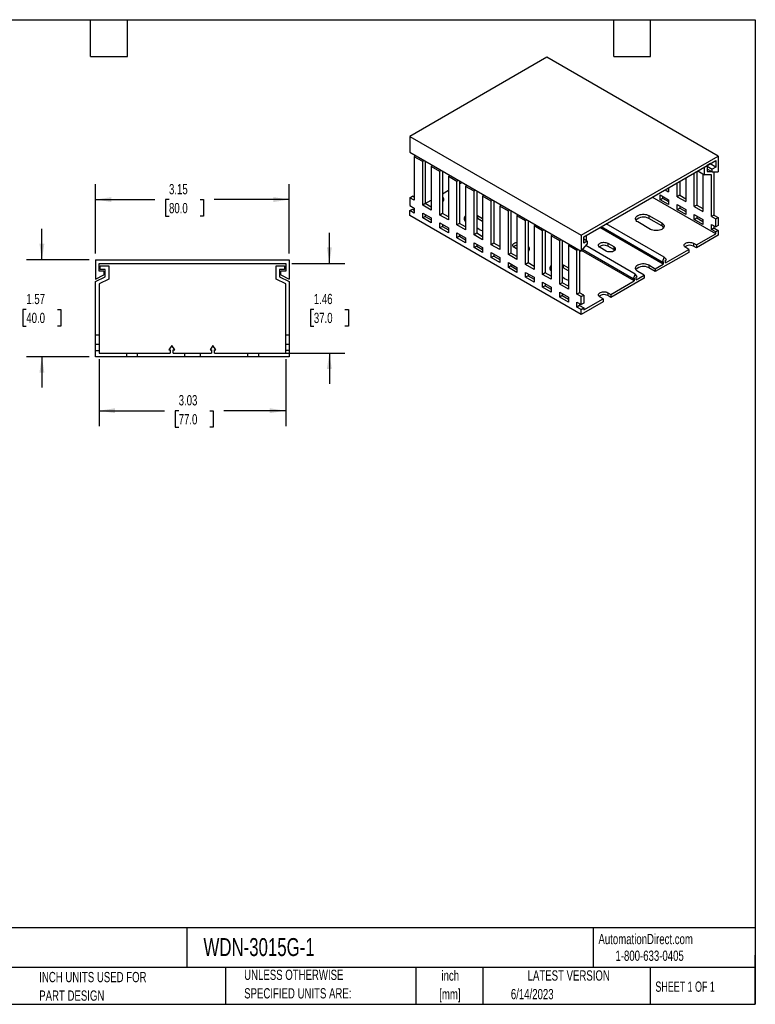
# Model space of a CAD drawing. Header units: inches. Extents: x 0.5 to 21.5, y 0.5 to 16.5.
# Tile 2 of 2: x 9.6 to 21.5, y 0.5 to 16.5. Entities that reach past the tile are written whole.
import ezdxf

# ---------------------------------------------------------------- set-up
doc = ezdxf.new("R2010")
doc.units = ezdxf.units.IN
doc.header["$LTSCALE"] = 2
doc.header["$MEASUREMENT"] = 0
doc.layers.add('DIMENSIONS', color=140, linetype='Continuous', lineweight=25)
doc.layers.add('TEXT', color=140, linetype='Continuous', lineweight=25)
doc.styles.add('SLDTEXTSTYLE0', font='TXT', dxfattribs={"width": 0.7})
doc.styles.add('SLDTEXTSTYLE1', font='TXT', dxfattribs={"width": 0.65})
doc.dimstyles.new('SLDDIMSTYLE0', dxfattribs={"dimtxt": 0.169922, "dimasz": 0.26, "dimexe": 0, "dimexo": 0.0625, "dimgap": 0.04248, "dimtad": 0, "dimtih": 1, "dimtoh": 1, "dimrnd": 1e-09, "dimzin": 12, "dimdsep": 46, "dimtxsty": 'SLDTEXTSTYLE0', "dimsah": 1, "dimcen": 0.09, "dimadec": 0, "dimazin": 3, "dimtfac": 1, "dimtofl": 0, "dimtmove": 0, "dimatfit": 3, "dimfxl": 0, "dimfrac": 2, "dimtolj": 1, "dimtzin": 12, "dimarcsym": 0})
doc.dimstyles.new('SLDDIMSTYLE3', dxfattribs={"dimtxt": 0.169922, "dimasz": 0.26, "dimexe": 0, "dimexo": 0.0625, "dimgap": 0.04248, "dimtad": 0, "dimtih": 1, "dimtoh": 1, "dimrnd": 1e-09, "dimzin": 12, "dimdsep": 46, "dimtxsty": 'SLDTEXTSTYLE0', "dimsah": 1, "dimcen": 0.09, "dimadec": 0, "dimazin": 3, "dimtfac": 1, "dimtmove": 0, "dimatfit": 0, "dimfxl": 0, "dimfrac": 2, "dimtolj": 1, "dimtzin": 12, "dimarcsym": 0})

# ---------------------------------------------------------------- blocks, each defined once
blk = doc.blocks.new('SW_NOTE_0')
at = {"layer": 'TEXT', "color": 0, "char_height": 0.1667, "attachment_point": 2, "style": 'SLDTEXTSTYLE0'}
for s, insert in [('inch', (0.25, 0.215)), ('[mm]', (0.244, -0.086))]:
    blk.add_mtext(s, dxfattribs=dict(at, insert=insert))
blk = doc.blocks.new('SW_NOTE_0_1')
at = {"layer": 'TEXT', "color": 0, "char_height": 0.16667, "attachment_point": 1, "style": 'SLDTEXTSTYLE0'}
for s, insert in [('UNLESS OTHERWISE', (0, 0.215)), ('SPECIFIED UNITS ARE:', (0, -0.086))]:
    blk.add_mtext(s, dxfattribs=dict(at, insert=insert))
blk = doc.blocks.new('SW_NOTE_0_5')
at = {"layer": 'TEXT', "color": 0, "char_height": 0.16667, "attachment_point": 1, "style": 'SLDTEXTSTYLE0'}
for s, insert in [('INCH UNITS USED FOR', (0, 0.215)), ('PART DESIGN', (0, -0.086))]:
    blk.add_mtext(s, dxfattribs=dict(at, insert=insert))
blk = doc.blocks.new('_D_4')
at = {"layer": 'DIMENSIONS'}
for p, q in [((10.84, 10.983), (10.84, 9.896)), ((13.871, 10.983), (13.871, 9.896)), ((10.84, 10.146), (11.903, 10.146)), ((12.133, 10.146), (12.076, 10.146)), ((12.076, 10.146), (12.076, 9.876)), ((12.638, 10.146), (12.695, 10.146)), ((12.695, 10.146), (12.695, 9.876)), ((13.871, 10.146), (12.868, 10.146)), ((12.076, 9.876), (12.133, 9.876)), ((12.695, 9.876), (12.638, 9.876))]:
    blk.add_line(p, q, dxfattribs=at)
for points in [[(10.84, 10.146), (11.1, 10.106), (11.1, 10.186)], [(13.871, 10.146), (13.611, 10.186), (13.611, 10.106)]]:
    blk.add_solid(points, dxfattribs=at)
at = {"layer": 'DIMENSIONS', "char_height": 0.1667, "attachment_point": 1, "style": 'SLDTEXTSTYLE0'}
for s, insert in [('3.03', (12.133, 10.399)), ('77.0', (12.133, 10.09))]:
    blk.add_mtext(s, dxfattribs=dict(at, insert=insert))
blk = doc.blocks.new('_D_5')
at = {"layer": 'DIMENSIONS'}
for p, q in [((14.581, 12.539), (14.581, 13.039)), ((13.971, 12.539), (14.831, 12.539)), ((14.329, 11.792), (14.272, 11.792)), ((14.272, 11.792), (14.272, 11.522)), ((14.834, 11.792), (14.891, 11.792)), ((14.891, 11.792), (14.891, 11.522)), ((14.272, 11.522), (14.329, 11.522)), ((14.891, 11.522), (14.834, 11.522)), ((12.767, 11.083), (14.831, 11.083)), ((14.581, 11.083), (14.581, 10.583))]:
    blk.add_line(p, q, dxfattribs=at)
for points in [[(14.581, 12.539), (14.621, 12.799), (14.541, 12.799)], [(14.581, 11.083), (14.541, 10.823), (14.621, 10.823)]]:
    blk.add_solid(points, dxfattribs=at)
at = {"layer": 'DIMENSIONS', "char_height": 0.1667, "attachment_point": 1, "style": 'SLDTEXTSTYLE0'}
for s, insert in [('1.46', (14.329, 12.045)), ('37.0', (14.329, 11.737))]:
    blk.add_mtext(s, dxfattribs=dict(at, insert=insert))
blk = doc.blocks.new('_D_6')
at = {"layer": 'DIMENSIONS'}
for p, q in [((10.781, 12.699), (10.781, 13.827)), ((13.93, 12.699), (13.93, 13.827)), ((10.781, 13.577), (11.746, 13.577)), ((11.976, 13.577), (11.919, 13.577)), ((11.919, 13.577), (11.919, 13.307)), ((12.481, 13.577), (12.538, 13.577)), ((12.538, 13.577), (12.538, 13.307)), ((13.93, 13.577), (12.712, 13.577)), ((11.919, 13.307), (11.976, 13.307)), ((12.538, 13.307), (12.481, 13.307))]:
    blk.add_line(p, q, dxfattribs=at)
for points in [[(10.781, 13.577), (11.041, 13.537), (11.041, 13.617)], [(13.93, 13.577), (13.67, 13.617), (13.67, 13.537)]]:
    blk.add_solid(points, dxfattribs=at)
at = {"layer": 'DIMENSIONS', "char_height": 0.1667, "attachment_point": 1, "style": 'SLDTEXTSTYLE0'}
for s, insert in [('3.15', (11.976, 13.83)), ('80.0', (11.976, 13.522))]:
    blk.add_mtext(s, dxfattribs=dict(at, insert=insert))
blk = doc.blocks.new('_D_7')
at = {"layer": 'DIMENSIONS'}
for p, q in [((9.911, 12.599), (9.911, 13.099)), ((10.681, 12.599), (9.661, 12.599)), ((9.658, 11.792), (9.601, 11.792)), ((9.601, 11.792), (9.601, 11.522)), ((10.163, 11.792), (10.22, 11.792)), ((10.22, 11.792), (10.22, 11.522)), ((9.601, 11.522), (9.658, 11.522)), ((10.22, 11.522), (10.163, 11.522)), ((10.681, 11.024), (9.661, 11.024)), ((9.911, 11.024), (9.911, 10.524))]:
    blk.add_line(p, q, dxfattribs=at)
for points in [[(9.911, 12.599), (9.951, 12.859), (9.871, 12.859)], [(9.911, 11.024), (9.871, 10.764), (9.951, 10.764)]]:
    blk.add_solid(points, dxfattribs=at)
at = {"layer": 'DIMENSIONS', "char_height": 0.1667, "attachment_point": 1, "style": 'SLDTEXTSTYLE0'}
for s, insert in [('1.57', (9.658, 12.045)), ('40.0', (9.658, 11.737))]:
    blk.add_mtext(s, dxfattribs=dict(at, insert=insert))

msp = doc.modelspace()

# ---------------------------------------------------------------- linework, layer by layer
for p, q in [((18.115, 15.89), (15.888, 14.604)), ((20.899, 14.282), (18.115, 15.89)), ((15.888, 14.604), (18.672, 12.997)), ((15.888, 14.604), (15.888, 14.347)), ((15.888, 14.347), (18.672, 12.74)), ((15.976, 14.296), (15.957, 14.274)), ((15.957, 14.274), (15.957, 13.567)), ((16.097, 14.194), (15.957, 14.274)), ((18.672, 12.997), (20.899, 14.282)), ((20.899, 14.282), (20.899, 14.025)), ((16.097, 14.194), (16.115, 14.215)), ((16.097, 13.487), (16.097, 14.194)), ((16.146, 14.197), (16.138, 14.188)), ((16.138, 14.188), (16.138, 13.511)), ((16.254, 14.135), (16.236, 14.114)), ((16.236, 14.114), (16.236, 13.406)), ((16.375, 14.033), (16.236, 14.114)), ((18.713, 12.973), (20.857, 14.21)), ((20.676, 13.979), (20.676, 14.106)), ((20.774, 14.162), (20.718, 14.13)), ((20.718, 14.13), (20.718, 14.033)), ((20.718, 14.122), (20.801, 14.073)), ((20.857, 14.106), (20.767, 14.158)), ((20.774, 14.162), (20.774, 14.162)), ((20.857, 14.106), (20.801, 14.073)), ((20.857, 14.21), (20.857, 14.106)), ((16.375, 14.033), (16.394, 14.055)), ((16.375, 13.326), (16.375, 14.033)), ((16.425, 14.037), (16.417, 14.028)), ((16.417, 14.028), (16.417, 13.35)), ((16.533, 13.974), (16.514, 13.953)), ((16.514, 13.953), (16.514, 13.246)), ((16.653, 13.873), (16.514, 13.953)), ((20.37, 13.929), (20.37, 13.543)), ((20.509, 13.463), (20.509, 14.009)), ((20.551, 14.033), (20.551, 13.487)), ((20.567, 14.043), (20.676, 13.979)), ((20.648, 13.995), (20.648, 13.382)), ((20.787, 13.979), (20.676, 13.979)), ((20.801, 14.025), (20.718, 14.073)), ((20.718, 14.033), (20.787, 14.033)), ((20.787, 13.302), (20.787, 13.979)), ((20.801, 14.025), (20.801, 14.073)), ((20.801, 14.025), (20.899, 14.025)), ((20.829, 14.025), (20.829, 13.326)), ((16.653, 13.873), (16.672, 13.894)), ((16.653, 13.165), (16.653, 13.873)), ((16.703, 13.876), (16.695, 13.867)), ((16.695, 13.867), (16.695, 13.189)), ((16.695, 13.832), (16.737, 13.856)), ((16.811, 13.814), (16.793, 13.792)), ((16.793, 13.792), (16.793, 13.085)), ((16.932, 13.712), (16.793, 13.792)), ((20.077, 13.76), (20.091, 13.752)), ((20.091, 13.768), (20.091, 13.704)), ((20.231, 13.623), (20.231, 13.849)), ((20.272, 13.873), (20.272, 13.647)), ((15.888, 13.607), (15.93, 13.631)), ((15.888, 13.607), (15.888, 13.479)), ((15.957, 13.567), (15.888, 13.607)), ((15.957, 13.615), (15.93, 13.631)), ((16.417, 13.672), (16.514, 13.728)), ((16.932, 13.712), (16.95, 13.733)), ((16.932, 13.005), (16.932, 13.712)), ((16.981, 13.715), (16.974, 13.706)), ((16.974, 13.706), (16.974, 13.029)), ((17.09, 13.653), (17.071, 13.632)), ((17.071, 13.632), (17.071, 12.924)), ((17.21, 13.551), (17.071, 13.632)), ((20.857, 13.021), (19.827, 13.615)), ((19.952, 13.655), (20.091, 13.575)), ((19.952, 13.575), (19.952, 13.655)), ((19.994, 13.631), (19.994, 13.599)), ((20.036, 13.736), (20.091, 13.704)), ((20.272, 13.647), (20.231, 13.623)), ((20.231, 13.623), (20.37, 13.543)), ((20.272, 13.647), (20.37, 13.591)), ((15.888, 13.479), (15.957, 13.439)), ((16.138, 13.511), (16.097, 13.487)), ((16.236, 13.406), (16.097, 13.487)), ((16.138, 13.511), (16.236, 13.567)), ((16.236, 13.455), (16.138, 13.511)), ((17.21, 13.551), (17.229, 13.573)), ((17.21, 12.844), (17.21, 13.551)), ((17.26, 13.555), (17.252, 13.545)), ((17.252, 13.545), (17.252, 12.868)), ((17.368, 13.492), (17.349, 13.471)), ((17.349, 13.471), (17.349, 12.764)), ((17.489, 13.39), (17.349, 13.471)), ((19.952, 13.575), (19.994, 13.599)), ((20.091, 13.495), (19.952, 13.575)), ((19.994, 13.599), (20.091, 13.543)), ((20.091, 13.575), (20.091, 13.495)), ((20.231, 13.495), (20.37, 13.414)), ((20.231, 13.414), (20.231, 13.495)), ((20.272, 13.471), (20.272, 13.439)), ((20.551, 13.487), (20.509, 13.463)), ((20.509, 13.463), (20.648, 13.382)), ((20.551, 13.487), (20.648, 13.431)), ((15.888, 13.398), (15.93, 13.422)), ((15.888, 13.318), (15.888, 13.398)), ((15.957, 13.358), (15.888, 13.398)), ((18.672, 11.711), (15.888, 13.318)), ((15.93, 13.422), (15.957, 13.406)), ((15.957, 13.439), (15.957, 13.358)), ((16.097, 13.358), (16.236, 13.278)), ((16.097, 13.278), (16.097, 13.358)), ((16.138, 13.302), (16.097, 13.278)), ((16.138, 13.334), (16.138, 13.302)), ((16.138, 13.302), (16.236, 13.246)), ((16.417, 13.35), (16.375, 13.326)), ((16.514, 13.246), (16.375, 13.326)), ((16.514, 13.294), (16.417, 13.35)), ((16.974, 13.325), (16.987, 13.318)), ((16.987, 13.318), (17.071, 13.27)), ((16.987, 13.318), (16.987, 13.27)), ((17.489, 13.39), (17.507, 13.412)), ((17.489, 12.683), (17.489, 13.39)), ((17.538, 13.394), (17.53, 13.385)), ((17.53, 13.385), (17.53, 12.707)), ((17.646, 13.332), (17.628, 13.31)), ((17.628, 13.31), (17.628, 12.603)), ((17.767, 13.23), (17.628, 13.31)), ((19.771, 13.318), (19.98, 13.197)), ((19.771, 13.318), (19.771, 13.27)), ((20.231, 13.414), (20.272, 13.439)), ((20.37, 13.334), (20.231, 13.414)), ((20.272, 13.439), (20.37, 13.382)), ((20.37, 13.414), (20.37, 13.334)), ((20.509, 13.334), (20.648, 13.254)), ((20.509, 13.254), (20.509, 13.334)), ((20.551, 13.31), (20.551, 13.278)), ((20.829, 13.326), (20.787, 13.302)), ((20.787, 13.302), (20.857, 13.262)), ((20.829, 13.326), (20.899, 13.286)), ((20.857, 13.262), (20.899, 13.286)), ((20.899, 13.286), (20.899, 13.157)), ((16.236, 13.197), (16.097, 13.278)), ((16.236, 13.278), (16.236, 13.197)), ((16.375, 13.197), (16.514, 13.117)), ((16.375, 13.117), (16.375, 13.197)), ((16.417, 13.141), (16.375, 13.117)), ((16.417, 13.173), (16.417, 13.141)), ((16.417, 13.141), (16.514, 13.085)), ((16.695, 13.189), (16.653, 13.165)), ((16.793, 13.085), (16.653, 13.165)), ((16.793, 13.133), (16.695, 13.189)), ((16.987, 13.27), (16.974, 13.277)), ((17.071, 13.222), (16.987, 13.27)), ((17.767, 13.23), (17.785, 13.251)), ((17.767, 12.523), (17.767, 13.23)), ((17.817, 13.233), (17.809, 13.224)), ((17.809, 13.224), (17.809, 12.547)), ((17.925, 13.171), (17.906, 13.149)), ((17.906, 13.149), (17.906, 12.442)), ((18.045, 13.069), (17.906, 13.149)), ((20.005, 12.529), (18.975, 13.124)), ((19.987, 12.562), (18.995, 13.135)), ((20.022, 12.64), (19.08, 13.184)), ((19.799, 13.093), (19.59, 13.214)), ((19.98, 13.149), (19.771, 13.27)), ((19.98, 13.197), (19.98, 13.149)), ((20.509, 13.254), (20.551, 13.278)), ((20.648, 13.173), (20.509, 13.254)), ((20.551, 13.278), (20.648, 13.222)), ((20.648, 13.254), (20.648, 13.173)), ((20.787, 13.173), (20.857, 13.133)), ((20.787, 13.093), (20.787, 13.173)), ((20.829, 13.149), (20.829, 13.117)), ((20.857, 13.133), (20.857, 13.262)), ((20.899, 13.157), (20.857, 13.133)), ((16.514, 13.037), (16.375, 13.117)), ((16.514, 13.117), (16.514, 13.037)), ((16.653, 13.037), (16.793, 12.956)), ((16.653, 12.956), (16.653, 13.037)), ((16.695, 12.98), (16.653, 12.956)), ((16.695, 13.013), (16.695, 12.98)), ((16.695, 12.98), (16.793, 12.924)), ((16.974, 13.029), (16.932, 13.005)), ((17.071, 12.924), (16.932, 13.005)), ((17.015, 13.093), (16.974, 13.117)), ((17.071, 12.972), (16.974, 13.029)), ((18.045, 13.069), (18.064, 13.09)), ((18.045, 12.362), (18.045, 13.069)), ((18.095, 13.072), (18.087, 13.063)), ((18.087, 13.063), (18.087, 12.386)), ((18.203, 13.01), (18.185, 12.989)), ((18.185, 12.989), (18.185, 12.281)), ((18.324, 12.908), (18.185, 12.989)), ((18.672, 12.997), (18.672, 12.74)), ((18.713, 12.868), (18.713, 12.973)), ((18.755, 12.997), (18.755, 12.908)), ((20.544, 12.84), (20.857, 13.021)), ((20.899, 12.997), (20.544, 12.792)), ((20.787, 13.093), (20.829, 13.117)), ((20.857, 13.053), (20.787, 13.093)), ((20.829, 13.117), (20.899, 13.077)), ((20.899, 13.077), (20.857, 13.053)), ((20.857, 13.021), (20.857, 13.053)), ((20.899, 13.077), (20.899, 12.997)), ((16.793, 12.876), (16.653, 12.956)), ((16.793, 12.956), (16.793, 12.876)), ((16.932, 12.876), (17.071, 12.796)), ((16.932, 12.796), (16.932, 12.876)), ((16.974, 12.82), (16.932, 12.796)), ((16.974, 12.852), (16.974, 12.82)), ((16.974, 12.82), (17.071, 12.764)), ((17.252, 12.868), (17.21, 12.844)), ((17.349, 12.764), (17.21, 12.844)), ((17.349, 12.812), (17.252, 12.868)), ((18.324, 12.908), (18.342, 12.93)), ((18.324, 12.201), (18.324, 12.908)), ((18.373, 12.912), (18.365, 12.903)), ((18.365, 12.903), (18.365, 12.225)), ((18.481, 12.849), (18.463, 12.828)), ((18.463, 12.828), (18.463, 12.121)), ((18.602, 12.748), (18.463, 12.828)), ((18.672, 12.74), (18.769, 12.852)), ((18.769, 12.9), (18.713, 12.932)), ((18.769, 12.9), (18.713, 12.868)), ((19.549, 12.367), (18.749, 12.829)), ((18.769, 12.9), (18.769, 12.852)), ((19.103, 12.868), (19.201, 12.812)), ((19.103, 12.868), (19.103, 12.82)), ((19.201, 12.764), (19.103, 12.82)), ((19.201, 12.812), (19.201, 12.764)), ((20.495, 12.868), (20.544, 12.84)), ((20.495, 12.868), (20.495, 12.82)), ((20.544, 12.792), (20.495, 12.82)), ((20.544, 12.84), (20.544, 12.792)), ((17.071, 12.715), (16.932, 12.796)), ((17.071, 12.796), (17.071, 12.715)), ((17.21, 12.715), (17.349, 12.635)), ((17.21, 12.635), (17.21, 12.715)), ((17.252, 12.659), (17.21, 12.635)), ((17.252, 12.691), (17.252, 12.659)), ((17.252, 12.659), (17.349, 12.603)), ((17.53, 12.707), (17.489, 12.683)), ((17.628, 12.603), (17.489, 12.683)), ((17.628, 12.651), (17.53, 12.707)), ((17.628, 12.772), (17.586, 12.796)), ((18.602, 12.748), (18.621, 12.769)), ((18.602, 12.04), (18.602, 12.748)), ((18.652, 12.751), (18.644, 12.742)), ((18.644, 12.742), (18.644, 12.064)), ((19.532, 12.256), (18.679, 12.748)), ((19.514, 12.289), (18.692, 12.763)), ((19.075, 12.739), (18.978, 12.796)), ((20.419, 12.719), (19.876, 12.406)), ((20.022, 12.64), (19.987, 12.562)), ((20.056, 12.602), (20.022, 12.64)), ((20.039, 12.548), (20.419, 12.768)), ((20.419, 12.768), (20.37, 12.796)), ((20.419, 12.768), (20.419, 12.719)), ((10.781, 12.599), (10.781, 12.284)), ((10.781, 12.599), (13.93, 12.599)), ((10.84, 12.539), (13.871, 12.539)), ((10.84, 12.412), (10.84, 12.539)), ((10.859, 12.441), (10.859, 12.5)), ((10.859, 12.5), (10.997, 12.5)), ((10.997, 12.5), (10.997, 12.286)), ((13.714, 12.286), (13.714, 12.5)), ((13.714, 12.5), (13.852, 12.5)), ((13.852, 12.5), (13.852, 12.441)), ((13.871, 12.539), (13.871, 12.412)), ((13.93, 12.599), (13.93, 12.284)), ((17.349, 12.555), (17.21, 12.635)), ((17.349, 12.635), (17.349, 12.555)), ((17.489, 12.555), (17.628, 12.474)), ((17.489, 12.474), (17.489, 12.555)), ((17.53, 12.498), (17.489, 12.474)), ((17.53, 12.531), (17.53, 12.498)), ((17.53, 12.498), (17.628, 12.442)), ((17.809, 12.547), (17.767, 12.523)), ((17.906, 12.442), (17.767, 12.523)), ((17.906, 12.49), (17.809, 12.547)), ((18.365, 12.521), (18.379, 12.514)), ((18.379, 12.514), (18.463, 12.466)), ((18.379, 12.514), (18.379, 12.466)), ((19.771, 12.514), (19.876, 12.454)), ((19.771, 12.514), (19.771, 12.466)), ((19.876, 12.454), (20.005, 12.529)), ((19.987, 12.562), (20.005, 12.572)), ((20.005, 12.572), (20.005, 12.529)), ((20.039, 12.592), (20.056, 12.602)), ((20.039, 12.548), (20.039, 12.592)), ((10.781, 12.284), (10.919, 12.352)), ((10.781, 12.244), (10.938, 12.323)), ((10.919, 12.412), (10.84, 12.412)), ((10.938, 12.441), (10.859, 12.441)), ((10.919, 12.412), (10.919, 12.352)), ((10.938, 12.323), (10.938, 12.441)), ((13.852, 12.441), (13.773, 12.441)), ((13.773, 12.441), (13.773, 12.323)), ((13.773, 12.323), (13.93, 12.244)), ((13.793, 12.352), (13.793, 12.412)), ((13.871, 12.412), (13.793, 12.412)), ((13.793, 12.352), (13.93, 12.284)), ((17.628, 12.394), (17.489, 12.474)), ((17.628, 12.474), (17.628, 12.394)), ((17.767, 12.394), (17.906, 12.314)), ((17.767, 12.314), (17.767, 12.394)), ((17.809, 12.338), (17.767, 12.314)), ((17.809, 12.37), (17.809, 12.338)), ((17.809, 12.338), (17.906, 12.281)), ((18.087, 12.386), (18.045, 12.362)), ((18.185, 12.281), (18.045, 12.362)), ((18.185, 12.33), (18.087, 12.386)), ((18.379, 12.466), (18.365, 12.473)), ((18.463, 12.418), (18.379, 12.466)), ((19.549, 12.367), (19.514, 12.289)), ((19.583, 12.329), (19.549, 12.367)), ((19.565, 12.275), (19.695, 12.35)), ((19.565, 12.318), (19.583, 12.329)), ((19.695, 12.35), (19.59, 12.41)), ((19.695, 12.35), (19.695, 12.301)), ((19.876, 12.406), (19.771, 12.466)), ((19.876, 12.454), (19.876, 12.406)), ((10.781, 11.378), (10.781, 12.244)), ((10.997, 12.286), (10.84, 12.208)), ((10.84, 12.208), (10.84, 11.378)), ((13.871, 12.208), (13.714, 12.286)), ((13.871, 11.378), (13.871, 12.208)), ((13.93, 12.244), (13.93, 11.378)), ((17.906, 12.233), (17.767, 12.314)), ((17.906, 12.314), (17.906, 12.233)), ((18.045, 12.233), (18.185, 12.153)), ((18.045, 12.153), (18.045, 12.233)), ((18.087, 12.177), (18.045, 12.153)), ((18.087, 12.209), (18.087, 12.177)), ((18.087, 12.177), (18.185, 12.121)), ((18.365, 12.225), (18.324, 12.201)), ((18.463, 12.121), (18.324, 12.201)), ((18.407, 12.289), (18.365, 12.314)), ((18.463, 12.169), (18.365, 12.225)), ((19.695, 12.301), (19.152, 11.988)), ((19.152, 12.036), (19.532, 12.256)), ((19.514, 12.289), (19.532, 12.299)), ((19.532, 12.299), (19.532, 12.256)), ((19.565, 12.275), (19.565, 12.318)), ((18.185, 12.072), (18.045, 12.153)), ((18.185, 12.153), (18.185, 12.072)), ((18.324, 12.072), (18.463, 11.992)), ((18.324, 11.992), (18.324, 12.072)), ((18.365, 12.016), (18.324, 11.992)), ((18.365, 12.048), (18.365, 12.016)), ((18.365, 12.016), (18.463, 11.96)), ((18.644, 12.064), (18.602, 12.04)), ((18.672, 12), (18.602, 12.04)), ((18.713, 12.024), (18.644, 12.064)), ((18.672, 12), (18.713, 12.024)), ((18.672, 11.872), (18.672, 12)), ((18.713, 12.024), (18.713, 11.896)), ((19.103, 12.064), (19.152, 12.036)), ((19.103, 12.064), (19.103, 12.016)), ((19.152, 11.988), (19.103, 12.016)), ((19.152, 12.036), (19.152, 11.988)), ((18.463, 11.912), (18.324, 11.992)), ((18.463, 11.992), (18.463, 11.912)), ((18.602, 11.912), (18.672, 11.872)), ((18.602, 11.831), (18.602, 11.912)), ((18.644, 11.856), (18.602, 11.831)), ((18.644, 11.888), (18.644, 11.856)), ((18.644, 11.856), (18.713, 11.815)), ((19.027, 11.916), (18.672, 11.711)), ((18.713, 11.896), (18.672, 11.872)), ((18.713, 11.783), (19.027, 11.964)), ((19.027, 11.964), (18.978, 11.992)), ((19.027, 11.964), (19.027, 11.916)), ((18.672, 11.791), (18.602, 11.831)), ((18.672, 11.791), (18.713, 11.815)), ((18.672, 11.711), (18.672, 11.791)), ((18.713, 11.815), (18.713, 11.783)), ((10.781, 11.378), (10.84, 11.378)), ((10.781, 11.221), (10.781, 11.378)), ((10.84, 11.378), (10.84, 11.221)), ((13.871, 11.378), (13.93, 11.378)), ((13.871, 11.221), (13.871, 11.378)), ((13.93, 11.378), (13.93, 11.221)), ((10.84, 11.221), (10.781, 11.221)), ((10.781, 11.122), (10.781, 11.221)), ((10.84, 11.221), (10.84, 11.122)), ((12.021, 11.207), (11.972, 11.136)), ((12.07, 11.136), (12.021, 11.207)), ((12.69, 11.207), (12.642, 11.136)), ((12.739, 11.136), (12.69, 11.207)), ((13.93, 11.221), (13.871, 11.221)), ((13.871, 11.122), (13.871, 11.221)), ((13.93, 11.221), (13.93, 11.122)), ((10.781, 11.024), (10.781, 11.122)), ((10.781, 11.122), (10.84, 11.122)), ((10.84, 11.122), (10.84, 11.083)), ((10.84, 11.083), (11.283, 11.083)), ((11.283, 11.083), (11.283, 11.024)), ((11.283, 11.083), (11.46, 11.083)), ((11.46, 11.083), (11.46, 11.024)), ((11.46, 11.083), (11.997, 11.083)), ((11.972, 11.136), (11.997, 11.136)), ((11.997, 11.136), (11.997, 11.083)), ((12.045, 11.136), (12.07, 11.136)), ((12.045, 11.083), (12.045, 11.136)), ((12.045, 11.083), (12.228, 11.083)), ((12.228, 11.083), (12.228, 11.024)), ((12.228, 11.083), (12.484, 11.083)), ((12.484, 11.083), (12.667, 11.083)), ((12.484, 11.083), (12.484, 11.024)), ((12.642, 11.136), (12.667, 11.136)), ((12.667, 11.136), (12.667, 11.083)), ((12.714, 11.136), (12.739, 11.136)), ((12.714, 11.083), (12.714, 11.136)), ((12.714, 11.083), (13.251, 11.083)), ((13.251, 11.083), (13.251, 11.024)), ((13.251, 11.083), (13.428, 11.083)), ((13.428, 11.083), (13.428, 11.024)), ((13.428, 11.083), (13.871, 11.083)), ((13.93, 11.122), (13.871, 11.122)), ((13.871, 11.083), (13.871, 11.122)), ((13.93, 11.122), (13.93, 11.024)), ((11.283, 11.024), (10.781, 11.024)), ((11.46, 11.024), (11.283, 11.024)), ((12.228, 11.024), (11.46, 11.024)), ((12.484, 11.024), (12.228, 11.024)), ((13.251, 11.024), (12.484, 11.024)), ((13.428, 11.024), (13.251, 11.024)), ((13.93, 11.024), (13.428, 11.024))]:
    msp.add_line(p, q)
at = {"flags": 128}
for points in [[(16.432, 13.555), (16.428, 13.559), (16.417, 13.567)], [(19.59, 13.214), (19.576, 13.223), (19.565, 13.235), (19.557, 13.247), (19.553, 13.259), (19.553, 13.272), (19.557, 13.285), (19.565, 13.297), (19.576, 13.308), (19.59, 13.318), (19.607, 13.326), (19.627, 13.333), (19.648, 13.337), (19.67, 13.339), (19.692, 13.339), (19.714, 13.337), (19.735, 13.333), (19.754, 13.326), (19.771, 13.318)], [(19.98, 13.197), (19.994, 13.188), (20.006, 13.176), (20.013, 13.164), (20.017, 13.152), (20.017, 13.139), (20.013, 13.126), (20.006, 13.114), (19.994, 13.103), (19.98, 13.093), (19.963, 13.085), (19.944, 13.078), (19.923, 13.074), (19.901, 13.072), (19.878, 13.072), (19.857, 13.074), (19.836, 13.078), (19.816, 13.085), (19.799, 13.093)], [(17.586, 12.796), (17.574, 12.804), (17.566, 12.814), (17.561, 12.824), (17.56, 12.835), (17.563, 12.845), (17.57, 12.855), (17.58, 12.864), (17.593, 12.872), (17.608, 12.877), (17.626, 12.881), (17.628, 12.882)], [(18.978, 12.796), (18.966, 12.804), (18.958, 12.814), (18.953, 12.824), (18.952, 12.835), (18.955, 12.845), (18.962, 12.855), (18.972, 12.864), (18.985, 12.872), (19, 12.877), (19.018, 12.881), (19.036, 12.883), (19.054, 12.882), (19.072, 12.88), (19.089, 12.875), (19.103, 12.868)], [(19.201, 12.812), (19.212, 12.803), (19.221, 12.794), (19.225, 12.784), (19.226, 12.773), (19.224, 12.762), (19.217, 12.752), (19.207, 12.743), (19.194, 12.736), (19.178, 12.73), (19.161, 12.726), (19.143, 12.725), (19.124, 12.725), (19.106, 12.728), (19.09, 12.733), (19.075, 12.739)], [(20.37, 12.796), (20.358, 12.804), (20.35, 12.814), (20.345, 12.824), (20.344, 12.835), (20.347, 12.845), (20.354, 12.855), (20.364, 12.864), (20.377, 12.872), (20.392, 12.877), (20.41, 12.881), (20.428, 12.883), (20.446, 12.882), (20.464, 12.88), (20.481, 12.875), (20.495, 12.868)], [(17.824, 12.751), (17.82, 12.755), (17.809, 12.764)], [(19.216, 12.751), (19.212, 12.755), (19.201, 12.764)], [(19.59, 12.41), (19.576, 12.42), (19.565, 12.431), (19.557, 12.443), (19.553, 12.456), (19.553, 12.469), (19.557, 12.481), (19.565, 12.493), (19.576, 12.505), (19.59, 12.514), (19.607, 12.523), (19.627, 12.529), (19.648, 12.534), (19.67, 12.536), (19.692, 12.536), (19.714, 12.534), (19.735, 12.529), (19.754, 12.523), (19.771, 12.514)], [(18.978, 11.992), (18.966, 12), (18.958, 12.01), (18.953, 12.02), (18.952, 12.031), (18.955, 12.042), (18.962, 12.051), (18.972, 12.06), (18.985, 12.068), (19, 12.074), (19.018, 12.078), (19.036, 12.079), (19.054, 12.079), (19.072, 12.076), (19.089, 12.071), (19.103, 12.064)]]:
    msp.add_lwpolyline(points, dxfattribs=at)
for centre, radius, start, end in [((16.403, 13.579), 0.0388, 291.1173, 68.8827), ((16.822, 13.266), 0.052, 124.7751, 235.2249), ((19.683, 13.121), 0.172, 59.3618, 135.7907), ((16.839, 13.202), 0.0742, 128.6768, 147.9992), ((19.942, 13.077), 0.0817, 32.5887, 62.0011), ((17.095, 13.238), 0.166, 241.0945, 261.4968), ((17.637, 12.735), 0.0986, 95.55, 132.6197), ((17.795, 12.776), 0.0388, 291.1173, 68.8827), ((19.042, 12.71), 0.126, 60.7108, 129.0749), ((20.434, 12.71), 0.126, 60.7108, 129.0749), ((18.214, 12.462), 0.052, 124.7751, 235.2249), ((19.683, 12.318), 0.172, 59.3618, 135.7907), ((18.231, 12.399), 0.0742, 128.6768, 147.9992), ((18.487, 12.435), 0.166, 241.0945, 261.4968), ((19.042, 11.907), 0.126, 60.7108, 129.0749)]:
    msp.add_arc(centre, radius, start, end)
at = {"layer": 'TEXT'}
for p, q in [((0.5, 16.5), (21.5, 16.5)), ((10.7, 15.9), (10.7, 16.5)), ((11.3, 15.9), (11.3, 16.5)), ((19.2, 15.9), (19.2, 16.5)), ((19.8, 15.9), (19.8, 16.5)), ((21.5, 16.5), (21.5, 0.5)), ((10.7, 15.9), (11.3, 15.9)), ((19.2, 15.9), (19.8, 15.9)), ((21.5, 1.742), (0.5, 1.742)), ((12.264, 1.742), (12.264, 1.1)), ((18.864, 1.742), (18.864, 1.1)), ((21.5, 0.5), (21.5, 1.3)), ((21.5, 1.1), (0.5, 1.1)), ((12.896, 1.1), (12.896, 0.5)), ((15.986, 1.1), (15.986, 0.5)), ((17.072, 1.1), (17.072, 0.5)), ((19.791, 1.1), (19.791, 0.5)), ((0.5, 0.5), (21.5, 0.5))]:
    msp.add_line(p, q, dxfattribs=at)

# ---------------------------------------------------------------- block references
for name, p in [('SW_NOTE_0_5', (9.868, 0.811)), ('SW_NOTE_0_1', (13.197, 0.848)), ('SW_NOTE_0', (16.295, 0.835))]:
    msp.add_blockref(name, p, dxfattribs=at)

# ---------------------------------------------------------------- texts
for s, insert, char_height, attachment_point, style in [('AutomationDirect.com', (18.952, 1.644), 0.16667, 1, 'SLDTEXTSTYLE0'), ('WDN-3015G-1', (12.536, 1.576), 0.29167, 1, 'SLDTEXTSTYLE0'), ('1-800-633-0405', (19.228, 1.373), 0.16667, 1, 'SLDTEXTSTYLE0'), ('LATEST VERSION', (18.469, 1.052), 0.16667, 2, 'SLDTEXTSTYLE0'), ('SHEET 1 OF 1', (19.877, 0.87), 0.16667, 1, 'SLDTEXTSTYLE1'), ('6/14/2023', (17.529, 0.749), 0.1667, 1, 'SLDTEXTSTYLE0')]:
    msp.add_mtext(s, dxfattribs=dict(at, insert=insert, char_height=char_height, attachment_point=attachment_point, style=style))

# ---------------------------------------------------------------- dimensions: what is measured, and where the dimension line sits
at = {"layer": 'DIMENSIONS'}
for base, p1, p2, picture, middle in [((13.93, 13.577), (10.781, 12.599), (13.93, 12.599), '_D_6', (12.229, 13.577)), ((10.84, 10.146), (13.871, 11.083), (10.84, 11.083), '_D_4', (12.385, 10.146))]:
    dim = msp.add_linear_dim(base=base, p1=p1, p2=p2, dimstyle='SLDDIMSTYLE0', dxfattribs=at)
    dim.commit()
    dim.dimension.update_dxf_attribs({"geometry": picture, "text_midpoint": middle, "dimtype": 160})
for base, p1, p2, picture, middle in [((9.9106, 11.0237), (10.7807, 12.5985), (10.7807, 11.0237), '_D_7', (9.9106, 11.7919)), ((14.581, 12.539), (12.667, 11.083), (13.871, 12.539), '_D_5', (14.581, 11.792))]:
    dim = msp.add_linear_dim(base=base, p1=p1, p2=p2, angle=90, dimstyle='SLDDIMSTYLE3', dxfattribs=at)
    dim.commit()
    dim.dimension.update_dxf_attribs({"geometry": picture, "text_midpoint": middle, "dimtype": 160})

doc.saveas('drawing.dxf')
